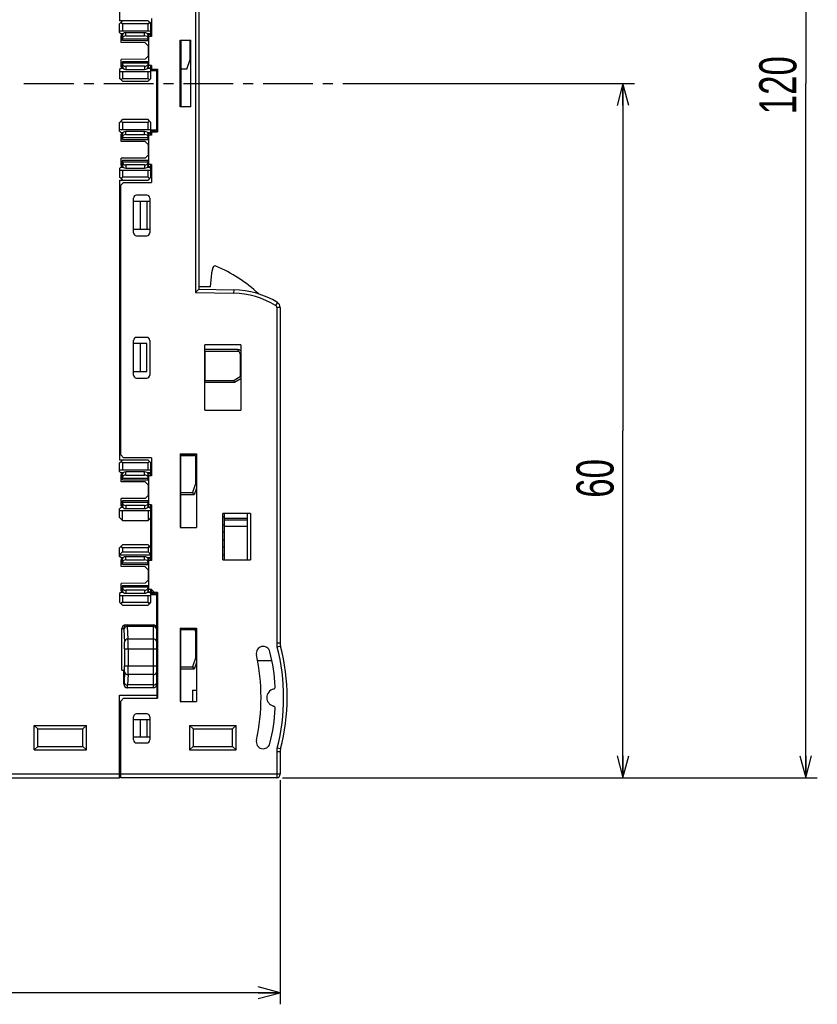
# Model space of a CAD drawing. Extents: x 0 to 184, y 0 to 176.
# Tile 11 of 14: x 115 to 184, y 0 to 85. Entities that reach past the tile are written whole.
import ezdxf

# ---------------------------------------------------------------- set-up
doc = ezdxf.new("R2010")
doc.units = 0
doc.header["$LTSCALE"] = 11.440369
doc.header["$MEASUREMENT"] = 0
doc.linetypes.add('CENTER', pattern=[0.6, 0.375, -0.075, 0.075, -0.075])
doc.layers.get('0').update_dxf_attribs({"linetype": 'CONTINUOUS'})
doc.layers.add('DEFAULT_1', color=7, linetype='CENTER')
doc.styles.add('TEXTSTYLE_2', font='txt', dxfattribs={"width": 0.7})
doc.dimstyles.new('DIMSTYLE_1', dxfattribs={"dimtxt": 3.2, "dimasz": 1.9, "dimexe": 1, "dimexo": 0.5, "dimgap": 0.8, "dimtad": 1, "dimdec": 3, "dimtxsty": 'TEXTSTYLE_2', "dimblk": 'OPEN', "dimblk1": 'OPEN', "dimblk2": 'OPEN', "dimcen": 0.09, "dimazin": 3, "dimtp": 0.001969, "dimtm": 0.001969, "dimtfac": 1, "dimtdec": 3, "dimtofl": 0, "dimtmove": 0, "dimatfit": 3, "dimtolj": 1})

# ---------------------------------------------------------------- blocks, each defined once
blk = doc.blocks.new('_OPEN')
at = {"color": 0, "linetype": 'BYBLOCK'}
for p, q in [((0, 0), (-1, 0.263)), ((-1, -0.263), (0, 0)), ((-1, 0), (0, 0))]:
    blk.add_line(p, q, dxfattribs=at)
blk = doc.blocks.new('*D1')
at = {"color": 2, "linetype": 'CONTINUOUS'}
for p, q in [((62.002, 24.792), (62.002, 1.8)), ((137.526, 19.301), (137.526, 1.8)), ((62.002, 1.8), (62.002, 0)), ((137.526, 1.8), (137.526, 0)), ((62.002, 1), (99.764, 1)), ((137.526, 1), (99.764, 1))]:
    blk.add_line(p, q, dxfattribs=at)
at = {"color": 2, "linetype": 'CONTINUOUS', "xscale": 1.9, "yscale": 1.9, "zscale": 1.9, "rotation": 180}
blk.add_blockref('_OPEN', (62.002, 1), dxfattribs=at)
at = {"color": 2, "linetype": 'CONTINUOUS', "xscale": 1.9, "yscale": 1.9, "zscale": 1.9}
blk.add_blockref('_OPEN', (137.526, 1), dxfattribs=at)
at = {"color": 2, "linetype": 'CONTINUOUS', "insert": (99.764, 5), "char_height": 3.2, "width": 4.48, "attachment_point": 2, "style": 'TEXTSTYLE_2'}
blk.add_mtext('76', dxfattribs=at)
blk = doc.blocks.new('*D3')
at = {"color": 2, "linetype": 'CONTINUOUS'}
for p, q in [((137.726, 139.001), (181.968, 139.001)), ((181.968, 139.001), (183.768, 139.001)), ((182.768, 139.001), (182.768, 79.251)), ((182.768, 19.501), (182.768, 79.251)), ((137.726, 19.501), (181.968, 19.501)), ((181.968, 19.501), (183.768, 19.501))]:
    blk.add_line(p, q, dxfattribs=at)
at = {"color": 2, "linetype": 'CONTINUOUS', "xscale": 1.9, "yscale": 1.9, "zscale": 1.9}
for p, rotation in [((182.768, 139.001), 90), ((182.768, 19.501), 270)]:
    blk.add_blockref('_OPEN', p, dxfattribs=dict(at, rotation=rotation))
at = {"color": 2, "linetype": 'CONTINUOUS', "insert": (178.768, 79.113), "char_height": 3.2, "width": 6.72, "attachment_point": 2, "rotation": 90, "style": 'TEXTSTYLE_2'}
blk.add_mtext('120', dxfattribs=at)
blk = doc.blocks.new('*D4')
at = {"color": 2, "linetype": 'CONTINUOUS'}
for p, q in [((146.936, 79.251), (166.229, 79.251)), ((166.229, 79.251), (168.029, 79.251)), ((167.029, 79.251), (167.029, 49.376)), ((167.029, 19.501), (167.029, 49.376)), ((137.726, 19.501), (166.229, 19.501)), ((166.229, 19.501), (168.029, 19.501))]:
    blk.add_line(p, q, dxfattribs=at)
at = {"color": 2, "linetype": 'CONTINUOUS', "xscale": 1.9, "yscale": 1.9, "zscale": 1.9}
for p, rotation in [((167.029, 79.251), 90), ((167.029, 19.501), 270)]:
    blk.add_blockref('_OPEN', p, dxfattribs=dict(at, rotation=rotation))
at = {"color": 2, "linetype": 'CONTINUOUS', "insert": (163.029, 45.269), "char_height": 3.2, "width": 4.48, "attachment_point": 2, "rotation": 90, "style": 'TEXTSTYLE_2'}
blk.add_mtext('60', dxfattribs=at)

msp = doc.modelspace()

# ---------------------------------------------------------------- linework, layer by layer
at = {"color": 7, "linetype": 'CONTINUOUS'}
for p, q in [((130.2265, 97.2459), (130.2265, 61.2563)), ((130.5265, 96.951), (130.5265, 61.5512)), ((123.7014, 94.5008), (123.7014, 84.6506)), ((126.4514, 84.8511), (126.4514, 83.3008)), ((126.1513, 84.6506), (123.7014, 84.6506)), ((123.7014, 84.4011), (123.8265, 84.5259)), ((123.7014, 83.6508), (123.7014, 84.4011)), ((123.8265, 84.5259), (123.9512, 84.6506)), ((123.9512, 84.4011), (123.8265, 84.5259)), ((126.1513, 84.4011), (123.9512, 84.4011)), ((123.9512, 84.4011), (123.9512, 83.801)), ((126.2763, 84.5259), (126.1513, 84.6506)), ((126.2763, 84.5259), (126.1513, 84.4011)), ((126.1513, 83.801), (126.1513, 84.4011)), ((126.2763, 84.5259), (126.4014, 84.4011)), ((126.4014, 83.6508), (126.4014, 84.4011)), ((123.7014, 83.801), (126.4014, 83.801)), ((123.8048, 83.5475), (123.7014, 83.6508)), ((124.0091, 83.5475), (123.8048, 83.5475)), ((123.9509, 83.4014), (123.8048, 83.5475)), ((123.9512, 83.4007), (123.851, 83.4007)), ((123.851, 82.7778), (123.851, 83.4007)), ((123.9512, 83.3008), (123.851, 83.3008)), ((123.851, 83.2243), (123.9512, 83.225)), ((123.9495, 83.132), (123.9495, 83.0307)), ((123.9512, 82.9487), (123.9512, 83.4331)), ((123.9512, 83.101), (126.1513, 83.101)), ((125.8512, 83.626), (124.2509, 83.626)), ((124.2509, 83.358), (124.2509, 83.626)), ((124.2509, 83.358), (125.8512, 83.358)), ((125.8512, 83.358), (125.8512, 83.626)), ((126.2977, 83.5475), (126.093, 83.5475)), ((126.1513, 82.9487), (126.1513, 83.4331)), ((126.2012, 83.2987), (126.1513, 83.2987)), ((126.1516, 83.4014), (126.2977, 83.5475)), ((126.1599, 83.3008), (126.1599, 83.409)), ((126.1599, 83.3008), (126.2009, 83.3008)), ((126.4514, 83.3008), (126.2012, 83.3008)), ((126.2012, 83.3008), (126.2012, 80.801)), ((126.4014, 83.6508), (126.2977, 83.5475)), ((126.3511, 83.3008), (126.3511, 83.6005)), ((126.4514, 83.7507), (126.4014, 83.7507)), ((126.4514, 83.6508), (126.4014, 83.6508)), ((123.9512, 83.0307), (123.851, 83.0066)), ((125.8922, 82.7599), (123.851, 82.7778)), ((123.9512, 82.9487), (126.2012, 82.9487)), ((125.8922, 82.7599), (126.1513, 82.5008)), ((126.1513, 82.5008), (126.1513, 81.601)), ((126.1513, 82.4512), (126.2012, 82.4512)), ((128.9263, 83.0011), (129.8265, 83.0011)), ((128.9263, 77.2512), (128.9263, 83.0011)), ((128.9763, 83.0011), (128.9763, 77.2512)), ((129.7765, 81.3254), (129.7765, 83.0011)), ((129.8265, 77.2512), (129.8265, 83.0011)), ((126.1513, 81.601), (125.8922, 81.3419)), ((126.1513, 81.6506), (126.2012, 81.6506)), ((123.8048, 80.5544), (123.7014, 80.451)), ((123.9509, 80.7004), (123.8048, 80.5544)), ((124.0091, 80.5544), (123.8048, 80.5544)), ((125.8922, 81.3419), (123.851, 81.324)), ((123.851, 80.7011), (123.851, 81.324)), ((123.851, 81.0952), (123.9512, 81.0711)), ((123.851, 80.8775), (123.9512, 80.8768)), ((123.851, 80.801), (123.9512, 80.801)), ((123.9512, 80.7011), (123.851, 80.7011)), ((123.9495, 80.9699), (123.9495, 81.0711)), ((123.9512, 81.1531), (126.2012, 81.1531)), ((123.9512, 81.1531), (123.9512, 80.6688)), ((126.1513, 81.0009), (123.9512, 81.0009)), ((125.8512, 80.7439), (124.2509, 80.7439)), ((124.2509, 80.7439), (124.2509, 80.4758)), ((125.8512, 80.7439), (125.8512, 80.4758)), ((126.2977, 80.5544), (126.093, 80.5544)), ((126.1513, 80.6688), (126.1513, 81.1531)), ((126.1513, 80.8031), (126.2012, 80.8031)), ((126.1516, 80.7004), (126.2977, 80.5544)), ((126.4514, 80.801), (126.1599, 80.801)), ((126.1599, 80.801), (126.1599, 80.6929)), ((126.4014, 80.451), (126.2977, 80.5544)), ((126.3511, 80.801), (126.3511, 80.5013)), ((126.4514, 80.801), (126.4514, 80.5006)), ((129.4765, 80.5006), (129.7765, 81.3254)), ((123.7014, 80.451), (123.7014, 79.7007)), ((123.7014, 80.3008), (126.4014, 80.3008)), ((123.8265, 79.576), (123.7014, 79.7007)), ((123.8265, 79.576), (123.9512, 79.7007)), ((123.9512, 80.3008), (123.9512, 79.7007)), ((123.9512, 79.7007), (126.1513, 79.7007)), ((124.2509, 80.4758), (125.8512, 80.4758)), ((126.1513, 79.7007), (126.1513, 80.3008)), ((126.2763, 79.576), (126.1513, 79.7007)), ((126.2763, 79.576), (126.4014, 79.7007)), ((126.9012, 80.3511), (126.401, 80.3511)), ((126.7511, 80.451), (126.4014, 80.451)), ((126.4014, 79.7007), (126.4014, 80.451)), ((126.4514, 80.5006), (126.9516, 80.5006)), ((126.7511, 80.5006), (126.7511, 80.451)), ((126.9012, 75.1008), (126.9012, 80.5006)), ((126.9516, 80.5006), (126.9516, 75.1008)), ((129.4765, 80.5006), (128.9763, 80.5006)), ((123.8265, 79.576), (123.9512, 79.4513)), ((123.9512, 79.4513), (126.1513, 79.4513)), ((126.2763, 79.576), (126.1513, 79.4513)), ((129.8265, 77.2512), (128.9263, 77.2512)), ((123.7014, 75.9007), (123.8265, 76.0261)), ((123.7014, 75.1511), (123.7014, 75.9007)), ((123.8265, 76.0261), (123.9512, 76.1508)), ((123.9512, 75.9007), (123.8265, 76.0261)), ((126.1513, 76.1508), (123.9512, 76.1508)), ((126.1513, 75.9007), (123.9512, 75.9007)), ((123.9512, 75.9007), (123.9512, 75.3006)), ((126.2763, 76.0261), (126.1513, 76.1508)), ((126.1513, 75.9007), (126.2763, 76.0261)), ((126.1513, 75.3006), (126.1513, 75.9007)), ((126.4014, 75.9007), (126.2763, 76.0261)), ((126.4014, 75.1511), (126.4014, 75.9007)), ((123.7014, 75.3006), (126.4014, 75.3006)), ((123.8048, 75.047), (123.7014, 75.1511)), ((123.8048, 75.047), (124.0091, 75.047)), ((123.9509, 74.9017), (123.8048, 75.047)), ((123.9512, 74.901), (123.851, 74.901)), ((123.851, 74.2774), (123.851, 74.901)), ((123.9512, 74.801), (123.851, 74.801)), ((123.851, 74.7246), (123.9512, 74.7253)), ((123.9495, 74.6322), (123.9495, 74.5303)), ((123.9512, 74.449), (123.9512, 74.9333)), ((123.9512, 74.6012), (126.1513, 74.6012)), ((125.8512, 75.1263), (124.2509, 75.1263)), ((124.2509, 74.8583), (124.2509, 75.1263)), ((124.2509, 74.8583), (125.8512, 74.8583)), ((125.8512, 74.8583), (125.8512, 75.1263)), ((126.093, 75.047), (126.2977, 75.047)), ((126.1513, 74.449), (126.1513, 74.9333)), ((126.2012, 74.799), (126.1513, 74.799)), ((126.1516, 74.901), (126.2977, 75.047)), ((126.1599, 74.801), (126.1599, 74.9092)), ((126.1599, 74.801), (126.2009, 74.801)), ((126.4514, 74.801), (126.2012, 74.801)), ((126.2012, 74.801), (126.2012, 72.3006)), ((126.4014, 75.1511), (126.2977, 75.047)), ((126.3511, 74.801), (126.3511, 75.1008)), ((126.9012, 75.251), (126.401, 75.251)), ((126.801, 75.1511), (126.4014, 75.1511)), ((126.4514, 75.1008), (126.9516, 75.1008)), ((126.4514, 75.1008), (126.4514, 74.801)), ((126.801, 75.1008), (126.801, 75.1511)), ((123.9512, 74.531), (123.851, 74.5069)), ((125.8922, 74.2595), (123.851, 74.2774)), ((123.9512, 74.449), (126.2012, 74.449)), ((125.8922, 74.2595), (126.1513, 74.0011)), ((126.1513, 74.0011), (126.1513, 73.1013)), ((126.1513, 73.9508), (126.2012, 73.9508)), ((126.1513, 73.1013), (125.8922, 72.8422)), ((126.1513, 73.1509), (126.2012, 73.1509)), ((123.8048, 72.0546), (123.7014, 71.9506)), ((123.9509, 72.2), (123.8048, 72.0546)), ((123.8048, 72.0546), (124.0091, 72.0546)), ((125.8922, 72.8422), (123.851, 72.8243)), ((123.851, 72.2007), (123.851, 72.8243)), ((123.851, 72.5948), (123.9512, 72.5707)), ((123.851, 72.3778), (123.9512, 72.3764)), ((123.851, 72.3006), (123.9512, 72.3006)), ((123.9512, 72.2007), (123.851, 72.2007)), ((123.9495, 72.4701), (123.9495, 72.5714)), ((123.9512, 72.6527), (126.2012, 72.6527)), ((123.9512, 72.6527), (123.9512, 72.1683)), ((126.1513, 72.5011), (123.9512, 72.5011)), ((125.8512, 72.2441), (124.2509, 72.2441)), ((124.2509, 72.2441), (124.2509, 71.9754)), ((125.8512, 72.2441), (125.8512, 71.9754)), ((126.093, 72.0546), (126.2977, 72.0546)), ((126.1513, 72.1683), (126.1513, 72.6527)), ((126.1513, 72.3027), (126.2012, 72.3027)), ((126.1516, 72.2007), (126.2977, 72.0546)), ((126.4514, 72.3006), (126.1599, 72.3006)), ((126.1599, 72.3006), (126.1599, 72.1924)), ((126.4014, 71.9506), (126.2977, 72.0546)), ((126.3511, 72.3006), (126.3511, 72.0009)), ((126.4514, 72.3006), (126.4514, 70.751)), ((123.7014, 71.9506), (123.7014, 71.2009)), ((123.7014, 71.8011), (126.4014, 71.8011)), ((123.8265, 71.0762), (123.7014, 71.2009)), ((123.8265, 71.0762), (123.9512, 71.2009)), ((123.9512, 71.8011), (123.9512, 71.2009)), ((126.1513, 71.2009), (123.9512, 71.2009)), ((124.2509, 71.9754), (125.8512, 71.9754)), ((126.1513, 71.2009), (126.1513, 71.8011)), ((126.2763, 71.0762), (126.1513, 71.2009)), ((126.2763, 71.0762), (126.4014, 71.2009)), ((126.4514, 71.9506), (126.4014, 71.9506)), ((126.4014, 71.2009), (126.4014, 71.9506)), ((126.4514, 71.8507), (126.4014, 71.8507)), ((123.7014, 70.9508), (126.1513, 70.9508)), ((123.7014, 70.9508), (123.7014, 46.851)), ((124.0515, 70.751), (123.8014, 70.5009)), ((123.8014, 47.3009), (123.8014, 70.5009)), ((123.8265, 71.0762), (123.9512, 70.9508)), ((124.0515, 70.751), (126.4514, 70.751)), ((126.2763, 71.0762), (126.1513, 70.9508)), ((126.0514, 69.6506), (125.1515, 69.6506)), ((123.7014, 69.1256), (123.8014, 69.1256)), ((124.9014, 66.4012), (124.9014, 69.4012)), ((124.9014, 69.1256), (126.3015, 69.1256)), ((125.5015, 66.7257), (125.5015, 69.1256)), ((126.0414, 69.1256), (126.0414, 66.7257)), ((126.3015, 69.4012), (126.3015, 66.4012)), ((123.8014, 66.7257), (123.7014, 66.7257)), ((124.9014, 66.7257), (126.3015, 66.7257)), ((125.1515, 66.1511), (126.0514, 66.1511)), ((123.8014, 65.8721), (123.7014, 65.87)), ((131.6035, 62.9293), (131.5005, 61.7511)), ((131.7265, 63.4026), (131.611, 62.972)), ((123.8014, 61.8551), (123.7014, 61.8565)), ((130.5262, 61.5505), (130.2265, 61.2563)), ((130.2265, 61.2563), (133.521, 61.1985)), ((131.5263, 61.7511), (130.5265, 61.7511)), ((130.5265, 61.5512), (133.5265, 61.4989)), ((133.5265, 61.4989), (133.521, 61.1985)), ((137.2858, 60.4116), (137.1301, 60.1553)), ((123.8014, 59.3553), (123.7014, 59.3567)), ((137.5263, 59.9844), (137.2262, 59.9844)), ((137.2262, 59.9844), (137.2262, 31.0745)), ((137.5263, 59.9844), (137.5263, 31.0745)), ((123.8014, 58.3549), (123.7014, 58.3569)), ((123.7014, 57.5763), (123.8014, 57.5763)), ((124.9014, 54.1512), (124.9014, 57.1511)), ((126.0414, 56.8762), (124.9014, 56.8762)), ((126.0514, 57.4013), (125.1515, 57.4013)), ((125.5015, 54.4757), (125.5015, 56.8762)), ((126.0414, 54.4757), (126.0414, 56.8762)), ((126.3015, 57.1511), (126.3015, 54.1512)), ((134.1263, 56.7508), (131.0264, 56.7508)), ((131.0264, 51.1512), (131.0264, 56.7508)), ((133.8765, 56.3512), (131.0264, 56.3512)), ((131.0264, 56.2506), (131.076, 56.201)), ((133.8765, 56.201), (131.0764, 56.201)), ((131.0764, 53.7012), (131.0764, 56.201)), ((133.8765, 56.3512), (133.8765, 56.201)), ((134.126, 56.0012), (134.0764, 56.0012)), ((134.0764, 56.0012), (134.0764, 54.0009)), ((134.1263, 56.7508), (134.1263, 51.1512)), ((124.9014, 54.4757), (126.0414, 54.4757)), ((123.8014, 53.7756), (123.7014, 53.7756)), ((125.1515, 53.901), (126.0514, 53.901)), ((131.0264, 53.6509), (131.076, 53.7005)), ((131.0264, 53.551), (133.5968, 53.551)), ((131.0764, 53.7012), (133.5569, 53.7012)), ((134.0764, 54.0009), (133.5569, 53.7012)), ((133.5968, 53.551), (133.5569, 53.7005)), ((133.5968, 53.551), (134.1263, 53.8563)), ((134.126, 53.972), (134.0764, 54.0009)), ((123.8014, 53.0466), (123.7014, 53.0453)), ((131.0264, 51.1512), (134.1263, 51.1512)), ((123.8014, 50.4298), (123.7014, 50.4263)), ((123.7014, 47.9755), (123.8014, 47.972)), ((123.8014, 47.7054), (123.7014, 47.7068)), ((126.1513, 46.851), (123.7014, 46.851)), ((123.7014, 46.6009), (123.8265, 46.7256)), ((123.8014, 47.3009), (124.0515, 47.0508)), ((123.8265, 46.7256), (123.9512, 46.851)), ((123.9512, 46.6009), (123.8265, 46.7256)), ((126.4514, 47.0508), (124.0515, 47.0508)), ((126.2763, 46.7256), (126.1513, 46.851)), ((126.1513, 46.6009), (126.2763, 46.7256)), ((126.4014, 46.6009), (126.2763, 46.7256)), ((126.4514, 47.0508), (126.4514, 45.5012)), ((128.9263, 47.3774), (130.3264, 47.3767)), ((128.9263, 47.3774), (128.9263, 41.0508)), ((128.9263, 47.3009), (130.3264, 47.3009)), ((128.9763, 41.0508), (128.9763, 47.3003)), ((128.9763, 47.2506), (130.0762, 47.2506)), ((130.0762, 47.2506), (130.0762, 47.3003)), ((130.2764, 47.0508), (130.3257, 47.0508)), ((130.2764, 44.8749), (130.2764, 47.0508)), ((130.3264, 47.3767), (130.3264, 41.0508)), ((123.7014, 45.8512), (123.7014, 46.6009)), ((123.7014, 46.0008), (126.4014, 46.0008)), ((123.8048, 45.7472), (123.7014, 45.8512)), ((126.1513, 46.6009), (123.9512, 46.6009)), ((123.9512, 46.6009), (123.9512, 46.0008)), ((125.8512, 45.8264), (124.2509, 45.8264)), ((124.2509, 45.5577), (124.2509, 45.8264)), ((125.8512, 45.5577), (125.8512, 45.8264)), ((126.1513, 46.0008), (126.1513, 46.6009)), ((126.4014, 45.8512), (126.2977, 45.7472)), ((126.3511, 45.5012), (126.3511, 45.8009)), ((126.4014, 45.8512), (126.4014, 46.6009)), ((126.4514, 45.9512), (126.4014, 45.9512)), ((126.4514, 45.8512), (126.4014, 45.8512)), ((124.0091, 45.7472), (123.8048, 45.7472)), ((123.9509, 45.6018), (123.8048, 45.7472)), ((123.9512, 45.6011), (123.851, 45.6011)), ((123.851, 44.9776), (123.851, 45.6011)), ((123.9512, 45.5012), (123.851, 45.5012)), ((123.851, 45.424), (123.9512, 45.4254)), ((123.9512, 45.2311), (123.851, 45.207)), ((125.8922, 44.9596), (123.851, 44.9776)), ((123.9495, 45.3317), (123.9495, 45.2304)), ((123.9512, 45.1491), (123.9512, 45.6335)), ((123.9512, 45.3007), (126.1513, 45.3007)), ((123.9512, 45.1491), (126.2012, 45.1491)), ((124.2509, 45.5577), (125.8512, 45.5577)), ((125.8922, 44.9596), (126.1513, 44.7013)), ((126.2977, 45.7472), (126.093, 45.7472)), ((126.1513, 45.1491), (126.1513, 45.6335)), ((126.2012, 45.4991), (126.1513, 45.4991)), ((126.1516, 45.6011), (126.2977, 45.7472)), ((126.1599, 45.5012), (126.1599, 45.6094)), ((126.1599, 45.5012), (126.2009, 45.5012)), ((126.4514, 45.5012), (126.2012, 45.5012)), ((126.2012, 45.5012), (126.2012, 43.0008)), ((126.1513, 44.7013), (126.1513, 43.8007)), ((126.1513, 44.651), (126.2012, 44.651)), ((130.2764, 44.8749), (129.9763, 44.0508)), ((130.3264, 44.4277), (130.1166, 43.851)), ((130.2768, 44.8749), (130.3257, 44.8666)), ((125.8922, 43.5423), (123.851, 43.5244)), ((123.851, 42.9009), (123.851, 43.5244)), ((123.851, 43.295), (123.9512, 43.2709)), ((123.9495, 43.1696), (123.9495, 43.2715)), ((123.9512, 43.3528), (126.2012, 43.3528)), ((123.9512, 43.3528), (123.9512, 42.8685)), ((126.1513, 43.8007), (125.8922, 43.5423)), ((126.1513, 43.851), (126.2012, 43.851)), ((126.1513, 42.8685), (126.1513, 43.3528)), ((128.9263, 43.7511), (128.9763, 43.7518)), ((128.9763, 44.0508), (129.9763, 44.0508)), ((130.1166, 43.851), (128.9763, 43.851)), ((129.9763, 44.0508), (130.1166, 43.851)), ((123.8048, 42.7548), (123.7014, 42.6507)), ((123.7014, 41.9011), (123.7014, 42.6507)), ((123.7014, 42.5012), (126.4014, 42.5012)), ((123.9509, 42.9002), (123.8048, 42.7548)), ((124.0091, 42.7548), (123.8048, 42.7548)), ((123.851, 43.0773), (123.9512, 43.0765)), ((123.851, 43.0008), (123.9512, 43.0008)), ((123.9512, 42.9009), (123.851, 42.9009)), ((126.1513, 43.2013), (123.9512, 43.2013)), ((123.9512, 41.651), (123.9512, 42.5012)), ((125.8512, 42.9436), (124.2509, 42.9436)), ((124.2509, 42.9436), (124.2509, 42.6755)), ((124.2509, 42.6755), (125.8512, 42.6755)), ((125.8512, 42.9436), (125.8512, 42.6755)), ((126.2977, 42.7548), (126.093, 42.7548)), ((126.1513, 43.0028), (126.2012, 43.0028)), ((126.1513, 42.5012), (126.1513, 41.651)), ((126.1516, 42.9009), (126.2977, 42.7548)), ((126.4514, 43.0008), (126.1599, 43.0008)), ((126.1599, 43.0008), (126.1599, 42.8926)), ((126.4014, 42.6507), (126.2977, 42.7548)), ((126.3511, 43.0008), (126.3511, 42.7011)), ((126.4514, 42.6507), (126.4014, 42.6507)), ((126.4014, 38.5511), (126.4014, 42.6507)), ((126.4514, 42.5508), (126.4014, 42.5508)), ((126.4514, 43.0008), (126.4514, 38.2011)), ((123.9512, 41.651), (123.7014, 41.9011)), ((123.9512, 41.651), (126.1513, 41.651)), ((126.4014, 41.9011), (126.1513, 41.651)), ((126.4514, 41.5469), (126.4014, 41.5462)), ((134.9766, 42.2511), (132.5764, 42.2511)), ((132.5764, 38.2507), (132.5764, 42.2511)), ((132.7262, 38.2507), (132.7262, 42.2511)), ((132.7262, 41.8336), (134.7265, 41.8336)), ((132.7262, 41.6923), (134.7265, 41.6923)), ((134.7265, 38.2507), (134.7265, 42.2511)), ((134.9766, 42.2511), (134.9766, 38.2507)), ((128.9263, 41.0508), (130.3264, 41.0508)), ((132.7262, 41.1507), (134.7265, 41.1507)), ((123.7014, 39.3007), (123.8265, 39.4261)), ((123.7014, 38.5511), (123.7014, 39.3007)), ((123.8265, 39.4261), (123.9512, 39.5509)), ((123.9512, 39.3007), (123.8265, 39.4261)), ((126.1513, 39.5509), (123.9512, 39.5509)), ((126.1513, 39.3007), (123.9512, 39.3007)), ((123.9512, 39.3007), (123.9512, 38.9507)), ((126.2763, 39.4261), (126.1513, 39.5509)), ((126.1513, 39.3007), (126.2763, 39.4261)), ((126.1513, 39.3007), (126.1513, 38.9507)), ((126.4014, 39.3007), (126.2763, 39.4261)), ((126.4514, 39.6549), (126.4014, 39.6556)), ((123.9512, 38.9507), (123.7014, 38.7006)), ((123.7014, 38.7006), (126.4014, 38.7006)), ((123.8048, 38.447), (123.7014, 38.5511)), ((123.8048, 38.447), (124.0091, 38.447)), ((123.9509, 38.3017), (123.8048, 38.447)), ((123.9512, 38.301), (123.851, 38.301)), ((123.851, 37.6774), (123.851, 38.301)), ((123.9512, 38.2011), (123.851, 38.2011)), ((123.9512, 38.9507), (126.1513, 38.9507)), ((123.9512, 37.849), (123.9512, 38.3333)), ((125.8512, 38.5263), (124.2509, 38.5263)), ((124.2509, 38.2582), (124.2509, 38.5263)), ((124.2509, 38.2582), (125.8512, 38.2582)), ((125.8512, 38.2582), (125.8512, 38.5263)), ((126.093, 38.447), (126.2977, 38.447)), ((126.1513, 38.9507), (126.4014, 38.7006)), ((126.1513, 37.849), (126.1513, 38.3333)), ((126.2012, 38.199), (126.1513, 38.199)), ((126.1516, 38.301), (126.2977, 38.447)), ((126.1599, 38.2011), (126.1599, 38.3092)), ((126.1599, 38.2011), (126.2009, 38.2011)), ((126.4514, 38.2011), (126.2012, 38.2011)), ((126.2012, 38.2011), (126.2012, 35.7006)), ((126.4014, 38.5511), (126.2977, 38.447)), ((126.3511, 38.2011), (126.3511, 38.5008)), ((126.4514, 38.651), (126.4014, 38.651)), ((126.4514, 38.5511), (126.4014, 38.5511)), ((132.5764, 38.2507), (134.9766, 38.2507)), ((123.851, 38.1246), (123.9512, 38.1253)), ((123.9512, 37.931), (123.851, 37.9068)), ((125.8922, 37.6595), (123.851, 37.6774)), ((123.9495, 38.0322), (123.9495, 37.9303)), ((123.9512, 38.0012), (126.1513, 38.0012)), ((123.9512, 37.849), (126.2012, 37.849)), ((125.8922, 37.6595), (126.1513, 37.4011)), ((126.1513, 37.4011), (126.1513, 36.5012)), ((126.1513, 37.3508), (126.2012, 37.3508)), ((126.1513, 36.5012), (125.8922, 36.2422)), ((126.1513, 36.5509), (126.2012, 36.5509)), ((123.9509, 35.6), (123.8048, 35.4546)), ((125.8922, 36.2422), (123.851, 36.2243)), ((123.851, 35.6007), (123.851, 36.2243)), ((123.851, 35.9948), (123.9512, 35.9707)), ((123.851, 35.7778), (123.9512, 35.7764)), ((123.851, 35.7006), (123.9512, 35.7006)), ((123.9512, 35.6007), (123.851, 35.6007)), ((123.9495, 35.8701), (123.9495, 35.9714)), ((123.9512, 36.0527), (126.2012, 36.0527)), ((123.9512, 36.0527), (123.9512, 35.5683)), ((126.1513, 35.9011), (123.9512, 35.9011)), ((125.8512, 35.6441), (124.2509, 35.6441)), ((124.2509, 35.6441), (124.2509, 35.3754)), ((125.8512, 35.6441), (125.8512, 35.3754)), ((126.1513, 35.5683), (126.1513, 36.0527)), ((126.1513, 35.7027), (126.2012, 35.7027)), ((126.1516, 35.6007), (126.2977, 35.4546)), ((126.4514, 35.7006), (126.1599, 35.7006)), ((126.1599, 35.7006), (126.1599, 35.5924)), ((126.3511, 35.7006), (126.3511, 35.4009)), ((126.4514, 35.4512), (126.4514, 35.7034)), ((126.7014, 35.4512), (126.4514, 35.7006)), ((123.8048, 35.4546), (123.7014, 35.3513)), ((123.7014, 35.3513), (123.7014, 34.6009)), ((123.7014, 35.2011), (126.4014, 35.2011)), ((124.0091, 35.4546), (123.8048, 35.4546)), ((123.9512, 35.2011), (123.9512, 34.6009)), ((124.2509, 35.3754), (125.8512, 35.3754)), ((126.2977, 35.4546), (126.093, 35.4546)), ((126.1513, 34.6009), (126.1513, 35.2011)), ((126.4014, 35.3513), (126.2977, 35.4546)), ((126.7511, 35.3513), (126.4014, 35.3513)), ((126.4014, 34.6009), (126.4014, 35.3513)), ((126.9012, 35.2507), (126.4014, 35.2507)), ((126.9516, 35.4512), (126.4514, 35.4512)), ((126.7511, 35.4512), (126.7511, 35.3513)), ((126.9012, 27.5509), (126.9012, 35.4512)), ((126.9516, 35.4512), (126.9516, 26.3506)), ((123.8265, 34.4762), (123.7014, 34.6009)), ((123.8265, 34.4762), (123.9512, 34.6009)), ((123.8265, 34.4762), (123.9512, 34.3508)), ((123.9512, 34.6009), (126.1513, 34.6009)), ((123.9512, 34.3508), (126.1513, 34.3508)), ((126.2763, 34.4762), (126.1513, 34.6009)), ((126.2763, 34.4762), (126.1513, 34.3508)), ((126.2763, 34.4762), (126.4014, 34.6009)), ((123.9013, 32.3506), (124.0491, 32.3506)), ((123.9013, 28.7512), (123.9013, 32.3506)), ((124.0618, 32.2514), (124.1238, 31.1848)), ((124.2017, 32.651), (126.6015, 32.651)), ((124.3515, 32.6455), (124.3502, 32.6496)), ((124.3543, 32.6269), (124.3515, 32.6455)), ((124.3571, 32.5972), (124.3543, 32.6269)), ((124.3615, 32.5084), (124.3571, 32.5972)), ((126.6015, 32.5084), (124.3615, 32.5084)), ((124.3615, 32.5084), (124.4236, 31.4425)), ((126.6015, 32.651), (126.6015, 27.2511)), ((128.9263, 32.3775), (130.3264, 32.3761)), ((128.9263, 32.3775), (128.9263, 26.0509)), ((128.9263, 32.301), (130.3264, 32.301)), ((128.9763, 26.0509), (128.9763, 32.3003)), ((128.9763, 32.2507), (130.0762, 32.2507)), ((130.0762, 32.2507), (130.0762, 32.3003)), ((130.3264, 32.3761), (130.3264, 26.0509)), ((126.6015, 31.4425), (124.4236, 31.4425)), ((130.2764, 32.0509), (130.3257, 32.0509)), ((130.2764, 29.8749), (130.2764, 32.0509)), ((124.1355, 30.5847), (126.9012, 30.5847)), ((124.1355, 30.5847), (124.1355, 29.1439)), ((124.4356, 30.5847), (124.4356, 29.1439)), ((137.5263, 31.0745), (137.2262, 31.0745)), ((137.5587, 30.8216), (137.2686, 30.7459)), ((130.2764, 29.8749), (129.9763, 29.0509)), ((130.2768, 29.8749), (130.3257, 29.8667)), ((124.1355, 29.1439), (126.9012, 29.1439)), ((128.9763, 29.0509), (129.9763, 29.0509)), ((130.1166, 28.8511), (128.9763, 28.8511)), ((129.9763, 29.0509), (130.1166, 28.8511)), ((130.3264, 29.4278), (130.1166, 28.8511)), ((136.8228, 29.5511), (135.5853, 29.5511)), ((123.9013, 28.7512), (124.0584, 28.7512)), ((124.0584, 27.5509), (124.0584, 28.7512)), ((124.1269, 28.6072), (124.0897, 27.7149)), ((124.4267, 28.3777), (124.3898, 27.4847)), ((126.6015, 28.3777), (124.4267, 28.3777)), ((126.9516, 28.501), (126.9012, 28.501)), ((128.9763, 28.501), (128.9263, 28.501)), ((124.0742, 27.5509), (124.0584, 27.5509)), ((126.6015, 27.2511), (124.3588, 27.2511)), ((126.6015, 27.4847), (124.3898, 27.4847)), ((126.9516, 27.5006), (126.8971, 27.5006)), ((126.9012, 27.5495), (126.9012, 26.3506)), ((128.9763, 27.5006), (128.9263, 27.5006)), ((123.7014, 26.6007), (126.9012, 26.6007)), ((123.7014, 19.5011), (123.7014, 26.6007)), ((124.0515, 26.3506), (123.8014, 26.1012)), ((124.0515, 26.3506), (126.9516, 26.3506)), ((129.9763, 27.0507), (130.3264, 27.0507)), ((129.9763, 27.0507), (129.9763, 26.0509)), ((123.8014, 19.5011), (123.8014, 26.1012)), ((128.9263, 26.0509), (130.3264, 26.0509)), ((124.9014, 22.7512), (124.9014, 24.7507)), ((126.0514, 25.0008), (125.1515, 25.0008)), ((126.3015, 24.7507), (126.3015, 22.7512)), ((116.3514, 24.001), (120.8513, 24.001)), ((116.3514, 24.001), (116.6511, 23.7013)), ((116.3514, 21.9009), (116.3514, 24.001)), ((120.8513, 24.001), (120.5516, 23.7013)), ((120.8513, 21.9009), (120.8513, 24.001)), ((123.7014, 24.5006), (123.8014, 24.5006)), ((124.9014, 24.5006), (126.3015, 24.5006)), ((125.5015, 23.0006), (125.5015, 24.5006)), ((126.0414, 24.5006), (126.0414, 23.0006)), ((129.7263, 24.001), (133.7263, 24.001)), ((129.7263, 24.001), (130.026, 23.7013)), ((129.7263, 24.001), (129.7263, 21.9009)), ((133.7263, 24.001), (133.4266, 23.7013)), ((133.7263, 21.9009), (133.7263, 24.001)), ((116.6514, 23.7007), (120.5512, 23.7007)), ((116.6514, 22.2006), (116.6514, 23.7007)), ((120.5512, 22.2006), (120.5512, 23.7007)), ((123.8014, 23.0006), (123.7014, 23.0006)), ((126.3015, 23.0006), (124.9014, 23.0006)), ((130.0263, 23.7007), (133.4263, 23.7007)), ((130.0263, 23.7007), (130.0263, 22.2006)), ((133.4263, 22.2006), (133.4263, 23.7007)), ((116.3514, 21.9009), (116.6511, 22.2006)), ((116.6514, 22.2006), (120.5512, 22.2006)), ((120.8513, 21.9009), (120.5516, 22.2006)), ((125.1515, 22.5011), (126.0514, 22.5011)), ((129.7263, 21.9009), (130.026, 22.2006)), ((130.0263, 22.2006), (133.4263, 22.2006)), ((133.7263, 21.9009), (133.4266, 22.2006)), ((137.5587, 21.9802), (137.2686, 22.056)), ((116.3514, 21.9009), (120.8513, 21.9009)), ((123.7014, 21.3008), (123.8014, 21.3008)), ((129.7263, 21.9009), (133.7263, 21.9009)), ((137.5263, 21.7273), (137.2262, 21.7273)), ((137.2262, 21.7273), (137.2262, 19.5011)), ((137.5263, 21.7273), (137.5263, 19.8008)), ((123.7014, 20.7007), (123.8014, 20.7007)), ((84.6648, 19.5011), (123.7014, 19.5011)), ((123.7014, 19.8008), (89.7756, 19.8008)), ((137.5263, 19.8008), (123.8014, 19.8008)), ((137.2262, 19.5011), (123.8014, 19.5011))]:
    msp.add_line(p, q, dxfattribs=at)
for centre, radius, start, end in [((125.1513, 66.401), 0.2499, 179.945153, 270.054847), ((126.0516, 66.401), 0.2499, 269.946336, 0.061746), ((127.2232, 52.1826), 12.3159, 46.706595, 67.192856), ((133.3957, 54.0002), 7.1994, 58.753878, 89.002515), ((133.395, 54.0015), 7.4985, 58.743005, 88.995291), ((137.0271, 59.9847), 0.4992, 359.961813, 58.78334), ((125.1517, 57.1509), 0.2503, 90.048616, 179.951384), ((126.0512, 57.151), 0.2503, 0.041718, 89.9502), ((133.8766, 56.0028), 0.3484, 44.223712, 90.013501), ((133.8764, 56.001), 0.2, 0.041063, 89.959418), ((125.1513, 54.1509), 0.2499, 179.945153, 270.054847), ((126.0516, 54.1509), 0.2499, 269.946336, 0.061746), ((130.0764, 47.0506), 0.2, 0.063614, 90.039036), ((124.2017, 32.3505), 0.3005, 90.010777, 179.989017), ((124.3492, 32.3509), 0.3002, 90.016362, 180.050751), ((126.6012, 32.3509), 0.3001, 359.934692, 89.929757), ((130.0764, 32.0506), 0.2, 0.063614, 90.039036), ((97.9904, 30.6743), 26.445, 359.805738, 1.664512), ((111.686, 30.6492), 12.4497, 359.703132, 2.465705), ((136.0655, 30.2012), 0.5999, 13.784368, 192.371586), ((138.5334, 31.076), 1.3072, 180.064296, 194.627583), ((120.6266, 26.4009), 17.1999, 345.367662, 14.632338), ((138.537, 31.0755), 1.0107, 180.053044, 194.543209), ((120.629, 26.4009), 17.4974, 345.3655, 14.6345), ((118.6928, 26.4009), 17.1836, 347.661944, 12.338056), ((120.6628, 26.4063), 16.4632, 3.234578, 13.838844), ((110.1693, 29.0903), 13.9664, 358.0177, 0.220071), ((95.9905, 29.067), 28.4449, 358.611389, 0.154856), ((124.3589, 27.5517), 0.3006, 180.159137, 269.974558), ((124.374, 27.5509), 0.2997, 180.000941, 269.998033), ((126.6013, 27.5511), 0.2999, 270.041502, 359.959537), ((137.1263, 26.4009), 0.7498, 103.767865, 256.232135), ((120.6623, 26.3956), 16.4637, 346.161304, 356.765269), ((125.1513, 24.7509), 0.2499, 89.945153, 180.054848), ((126.0516, 24.751), 0.2499, 359.938254, 90.053663), ((125.1513, 22.7509), 0.2499, 179.945152, 270.054847), ((126.0516, 22.7509), 0.2499, 269.946337, 0.061746), ((136.0655, 22.6007), 0.5999, 167.634903, 346.205765), ((138.5335, 21.7258), 1.3073, 165.372799, 179.936882), ((138.5368, 21.7264), 1.0105, 165.45539, 179.948417), ((137.2263, 19.8011), 0.3, 269.987663, 359.94494)]:
    msp.add_arc(centre, radius, start, end, dxfattribs=at)
for points in [[(124.2509, 83.626), (124.0852, 83.626), (123.9512, 83.5399), (123.9512, 83.4331)], [(124.2509, 83.358), (124.0852, 83.358), (123.9512, 83.2719), (123.9512, 83.1651)], [(126.1513, 83.4331), (126.1513, 83.5399), (126.0169, 83.626), (125.8512, 83.626)], [(126.1513, 83.1651), (126.1513, 83.2719), (126.0169, 83.358), (125.8512, 83.358)], [(126.1595, 83.3008), (126.1564, 83.3015), (126.153, 83.3008), (126.1509, 83.298)], [(123.9512, 80.9368), (123.9512, 80.83), (124.0852, 80.7439), (124.2509, 80.7439)], [(123.9512, 80.6688), (123.9512, 80.5619), (124.0852, 80.4758), (124.2509, 80.4758)], [(125.8512, 80.7439), (126.0169, 80.7439), (126.1513, 80.83), (126.1513, 80.9368)], [(125.8512, 80.4758), (126.0169, 80.4758), (126.1513, 80.5619), (126.1513, 80.6688)], [(126.1509, 80.8038), (126.153, 80.801), (126.1564, 80.8003), (126.1595, 80.801)], [(124.2509, 75.1263), (124.0852, 75.1263), (123.9512, 75.0402), (123.9512, 74.9333)], [(124.2509, 74.8583), (124.0852, 74.8583), (123.9512, 74.7714), (123.9512, 74.6653)], [(126.1513, 74.9333), (126.1513, 75.0402), (126.0169, 75.1263), (125.8512, 75.1263)], [(126.1513, 74.6653), (126.1513, 74.7714), (126.0169, 74.8583), (125.8512, 74.8583)], [(126.1595, 74.8004), (126.1564, 74.8017), (126.153, 74.8004), (126.1509, 74.7976)], [(123.9512, 72.4363), (123.9512, 72.3302), (124.0852, 72.2441), (124.2509, 72.2441)], [(123.9512, 72.1683), (123.9512, 72.0622), (124.0852, 71.9754), (124.2509, 71.9754)], [(125.8512, 72.2441), (126.0169, 72.2441), (126.1513, 72.3302), (126.1513, 72.4363)], [(125.8512, 71.9754), (126.0169, 71.9754), (126.1513, 72.0622), (126.1513, 72.1683)], [(126.1509, 72.304), (126.153, 72.3013), (126.1564, 72.2999), (126.1595, 72.3013)], [(125.1515, 69.6506), (125.0134, 69.6506), (124.9014, 69.539), (124.9014, 69.4012)], [(126.3015, 69.4012), (126.3015, 69.539), (126.1895, 69.6506), (126.0514, 69.6506)], [(131.611, 62.972), (131.6073, 62.9582), (131.6048, 62.9437), (131.6035, 62.9293)], [(137.2262, 59.9844), (137.2262, 60.054), (137.19, 60.1195), (137.1301, 60.1553)], [(124.2509, 45.8264), (124.0852, 45.8264), (123.9512, 45.7396), (123.9512, 45.6335)], [(126.1513, 45.6335), (126.1513, 45.7396), (126.0169, 45.8264), (125.8512, 45.8264)], [(124.2509, 45.5577), (124.0852, 45.5577), (123.9512, 45.4716), (123.9512, 45.3655)], [(126.1513, 45.3655), (126.1513, 45.4716), (126.0169, 45.5577), (125.8512, 45.5577)], [(126.1595, 45.5005), (126.1564, 45.5019), (126.153, 45.5005), (126.1509, 45.4978)], [(123.9512, 43.1365), (123.9512, 43.0304), (124.0852, 42.9436), (124.2509, 42.9436)], [(123.9512, 42.8685), (123.9512, 42.7624), (124.0852, 42.6755), (124.2509, 42.6755)], [(125.8512, 42.9436), (126.0169, 42.9436), (126.1513, 43.0304), (126.1513, 43.1365)], [(125.8512, 42.6755), (126.0169, 42.6755), (126.1513, 42.7624), (126.1513, 42.8685)], [(126.1509, 43.0042), (126.153, 43.0014), (126.1564, 43.0001), (126.1595, 43.0014)], [(132.5764, 41.9231), (132.6291, 41.9397), (132.6794, 41.9631), (132.7266, 41.992)], [(132.7266, 41.2045), (132.6794, 41.2334), (132.6291, 41.2568), (132.5764, 41.2734)], [(132.5764, 40.6285), (132.6291, 40.645), (132.6794, 40.6684), (132.7266, 40.6974)], [(132.7266, 39.9098), (132.6794, 39.9388), (132.6291, 39.9622), (132.5764, 39.9787)], [(132.5764, 39.3338), (132.6291, 39.3503), (132.6794, 39.3738), (132.7266, 39.4027)], [(124.2509, 38.5263), (124.0852, 38.5263), (123.9512, 38.4401), (123.9512, 38.3333)], [(124.2509, 38.2582), (124.0852, 38.2582), (123.9512, 38.1714), (123.9512, 38.0653)], [(126.1513, 38.3333), (126.1513, 38.4401), (126.0169, 38.5263), (125.8512, 38.5263)], [(126.1513, 38.0653), (126.1513, 38.1714), (126.0169, 38.2582), (125.8512, 38.2582)], [(126.1595, 38.2003), (126.1564, 38.2018), (126.153, 38.2003), (126.1509, 38.1976)], [(132.7266, 38.6151), (132.6794, 38.6441), (132.6287, 38.6675), (132.576, 38.684)], [(123.9512, 35.8363), (123.9512, 35.7302), (124.0852, 35.6441), (124.2509, 35.6441)], [(125.8512, 35.6441), (126.0169, 35.6441), (126.1513, 35.7302), (126.1513, 35.8363)], [(126.1509, 35.7041), (126.153, 35.7013), (126.1564, 35.6999), (126.1595, 35.7013)], [(123.9512, 35.5683), (123.9512, 35.4622), (124.0852, 35.3754), (124.2509, 35.3754)], [(125.8512, 35.3754), (126.0169, 35.3754), (126.1513, 35.4622), (126.1513, 35.5683)], [(124.0618, 32.2514), (124.058, 32.3162), (124.0536, 32.3506), (124.0491, 32.3506)], [(124.3615, 32.5084), (124.1982, 32.5056), (124.0646, 32.3913), (124.0618, 32.2514)], [(126.9012, 32.2514), (126.9012, 32.3933), (126.7669, 32.5084), (126.6015, 32.5084)], [(124.4236, 31.4425), (124.2602, 31.4397), (124.1269, 31.3253), (124.1238, 31.1848)], [(126.9012, 31.1848), (126.9012, 31.3274), (126.7669, 31.4425), (126.6015, 31.4425)], [(124.1269, 28.6072), (124.1307, 28.4824), (124.2637, 28.3805), (124.4267, 28.3777)], [(126.6015, 28.3777), (126.7669, 28.3777), (126.9012, 28.4804), (126.9012, 28.6072)], [(124.0742, 27.5509), (124.0797, 27.5509), (124.0856, 27.6088), (124.0897, 27.7149)], [(124.0897, 27.7149), (124.0935, 27.5895), (124.2265, 27.4875), (124.3898, 27.4847)], [(126.6015, 27.4847), (126.7669, 27.4847), (126.9012, 27.5881), (126.9012, 27.7149)], [(136.9479, 27.1292), (137.0416, 27.1526), (137.1053, 27.2388), (137.0998, 27.3352)], [(137.0998, 25.4666), (137.1053, 25.5631), (137.0416, 25.6499), (136.9479, 25.6726)]]:
    msp.add_open_spline(points, degree=3, dxfattribs=at)
for points, knots in [([(131.9973, 63.5356), (131.8953, 63.5783), (131.7782, 63.5301), (131.7351, 63.4281), (131.7316, 63.4198), (131.7289, 63.4116), (131.7265, 63.4026)], [0, 0, 0, 0, 1, 1, 1, 2, 2, 2, 2]), ([(124.3739, 27.2511), (124.3753, 27.2525), (124.376, 27.2546), (124.376, 27.2546), (124.376, 27.2546), (124.3777, 27.2629), (124.3777, 27.2629), (124.3777, 27.2629), (124.3802, 27.2835), (124.3802, 27.2835), (124.3802, 27.2835), (124.3846, 27.3531), (124.3846, 27.3531), (124.3846, 27.3531), (124.3898, 27.4847), (124.3898, 27.4847)], [0, 0, 0, 0, 1, 1, 1, 2, 2, 2, 3, 3, 3, 4, 4, 4, 5, 5, 5, 5])]:
    msp.add_open_spline(points, degree=3, knots=knots, dxfattribs=at)
at = {"layer": 'DEFAULT_1', "color": 2, "linetype": 'CENTER'}
msp.add_line((115.468, 79.2499), (147.468, 79.2499), dxfattribs=at)

# ---------------------------------------------------------------- dimensions: what is measured, and where the dimension line sits
at = {"color": 2, "linetype": 'CONTINUOUS'}
for base, p1, p2, angle, text, picture, middle in [((182.7684, 139.0009), (137.2262, 19.5011), (137.2262, 139.0009), 90, '120', '*D3', (182.7684, 79.2525)), ((167.0291, 79.251), (137.2262, 19.5011), (146.4357, 79.251), 90, '60', '*D4', (167.0291, 45.2692)), ((62.0019, 1), (137.5263, 19.8008), (62.0019, 25.2916), 180, '76', '*D1', (99.7641, 1))]:
    dim = msp.add_linear_dim(base=base, p1=p1, p2=p2, angle=angle, text=text, dimstyle='DIMSTYLE_1', dxfattribs=at)
    dim.commit()
    dim.dimension.update_dxf_attribs({"geometry": picture, "text_midpoint": middle, "dimtype": 160})

doc.saveas('drawing.dxf')
